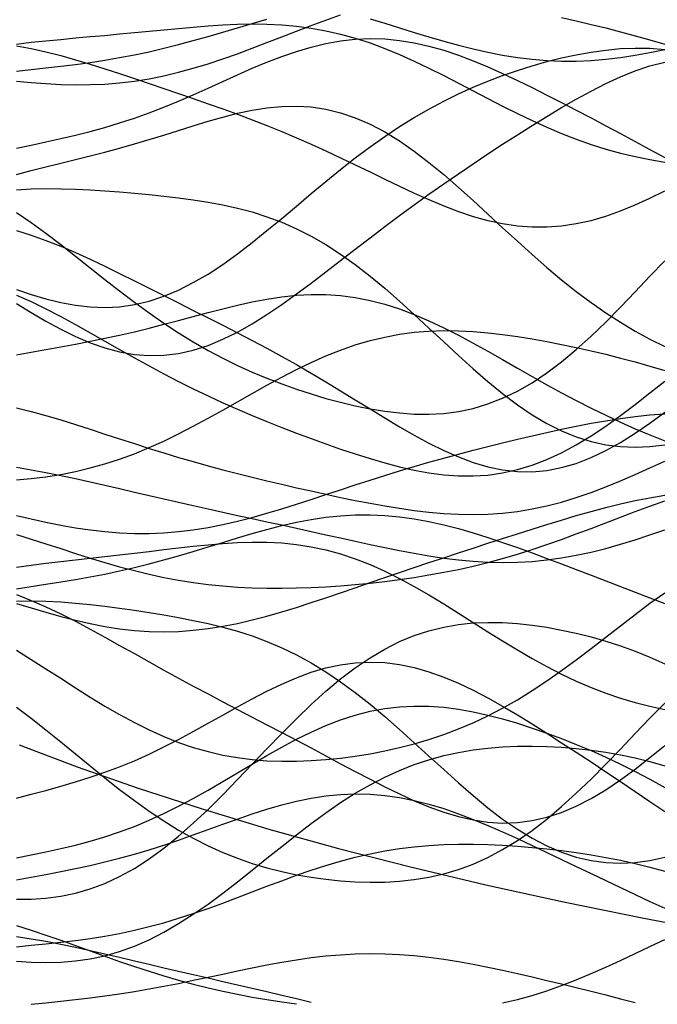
# Model space of a CAD drawing. Extents: x -15.9 to 15.9, y -4.2 to 4.2.
# Tile 2 of 14: x -13.3 to -10.1, y -3.9 to 1.1. Entities that reach past the tile are written whole.
import ezdxf

# ---------------------------------------------------------------- set-up
doc = ezdxf.new("R2010")
doc.units = 0

msp = doc.modelspace()

# ---------------------------------------------------------------- linework, layer by layer
at = {"layer": 'CNC'}
for points in [[(-13.33425, 0.79006), (-13.25955, 0.78278), (-13.18484, 0.77701), (-13.11014, 0.77306), (-13.03544, 0.77125), (-12.96074, 0.77184), (-12.88604, 0.77507), (-12.81134, 0.78112), (-12.73663, 0.79009), (-12.66193, 0.80203), (-12.58723, 0.8169), (-12.51253, 0.8346), (-12.43783, 0.85493), (-12.36313, 0.87764), (-12.28842, 0.90241), (-12.21372, 0.92887), (-12.13902, 0.95661), (-12.06432, 0.98521), (-11.98962, 1.01422), (-11.91492, 1.04323), (-11.84021, 1.07181), (-11.76551, 1.09961), (-11.69081, 1.12629)], [(-13.33425, 0.8399), (-13.25955, 0.8481), (-13.18484, 0.85638), (-13.11014, 0.86505), (-13.03544, 0.87438), (-12.96074, 0.88465), (-12.88604, 0.8961), (-12.81134, 0.90891), (-12.73663, 0.92321), (-12.66193, 0.93904), (-12.58723, 0.95639), (-12.51253, 0.97516), (-12.43783, 0.99517), (-12.36313, 1.01617), (-12.28842, 1.03786), (-12.21372, 1.05987), (-12.13902, 1.0818), (-12.06432, 1.10325)], [(-11.54141, 1.10612), (-11.46671, 1.08323), (-11.392, 1.06008), (-11.3173, 1.037), (-11.2426, 1.01436), (-11.1679, 0.99254), (-11.0932, 0.97195), (-11.0185, 0.95299), (-10.94379, 0.93602), (-10.86909, 0.92138), (-10.79439, 0.90938), (-10.71969, 0.90023), (-10.64499, 0.89412), (-10.57029, 0.89113), (-10.49558, 0.89129), (-10.42088, 0.89454), (-10.34618, 0.90076), (-10.27148, 0.90977), (-10.19678, 0.92132), (-10.12208, 0.93513), (-10.04737, 0.95089)], [(-10.57029, 1.11215), (-10.49558, 1.09531), (-10.42088, 1.07772), (-10.34618, 1.05934), (-10.27148, 1.04012), (-10.19678, 1.01999), (-10.12208, 0.99886), (-10.04737, 0.97664)], [(-13.33425, 0.97781), (-13.25955, 0.98654), (-13.18484, 0.99441), (-13.11014, 1.00166), (-13.03544, 1.00853), (-12.96074, 1.01522), (-12.88604, 1.02193), (-12.81134, 1.02875), (-12.73663, 1.03574), (-12.66193, 1.04288), (-12.58723, 1.05006), (-12.51253, 1.05711), (-12.43783, 1.06377), (-12.36313, 1.06973), (-12.28842, 1.07462), (-12.21372, 1.07803), (-12.13902, 1.07956), (-12.06432, 1.07878), (-11.98962, 1.07531), (-11.91492, 1.06879), (-11.84021, 1.05893), (-11.76551, 1.04554), (-11.69081, 1.0285), (-11.61611, 1.00779), (-11.54141, 0.9835), (-11.46671, 0.95582), (-11.392, 0.92504), (-11.3173, 0.89156), (-11.2426, 0.85583), (-11.1679, 0.81837), (-11.0932, 0.77975), (-11.0185, 0.74055), (-10.94379, 0.70137), (-10.86909, 0.66278), (-10.79439, 0.62531), (-10.71969, 0.58942), (-10.64499, 0.55554), (-10.57029, 0.524), (-10.49558, 0.49504), (-10.42088, 0.46882), (-10.34618, 0.44542), (-10.27148, 0.42486), (-10.19678, 0.40706), (-10.12208, 0.39193), (-10.04737, 0.37931)], [(-13.33425, 0.44932), (-13.25955, 0.46546), (-13.18484, 0.48157), (-13.11014, 0.49813), (-13.03544, 0.5156), (-12.96074, 0.53441), (-12.88604, 0.55493), (-12.81134, 0.57742), (-12.73663, 0.60206), (-12.66193, 0.62889), (-12.58723, 0.65781), (-12.51253, 0.6886), (-12.43783, 0.72092), (-12.36313, 0.75429), (-12.28842, 0.78814), (-12.21372, 0.82183), (-12.13902, 0.85464), (-12.06432, 0.88585), (-11.98962, 0.91472), (-11.91492, 0.94057), (-11.84021, 0.96275), (-11.76551, 0.98071), (-11.69081, 0.99402), (-11.61611, 1.00235), (-11.54141, 1.0055), (-11.46671, 1.00342), (-11.392, 0.99617), (-11.3173, 0.98396), (-11.2426, 0.96709), (-11.1679, 0.94594), (-11.0932, 0.92098), (-11.0185, 0.8927), (-10.94379, 0.86164), (-10.86909, 0.82829), (-10.79439, 0.79314), (-10.71969, 0.75662), (-10.64499, 0.71911), (-10.57029, 0.68088), (-10.49558, 0.64216), (-10.42088, 0.60307), (-10.34618, 0.56367), (-10.27148, 0.52396), (-10.19678, 0.48387), (-10.12208, 0.44333), (-10.04737, 0.40225)], [(-13.33425, 0.96944), (-13.25955, 0.95513), (-13.18484, 0.93829), (-13.11014, 0.91926), (-13.03544, 0.89842), (-12.96074, 0.87611), (-12.88604, 0.85268), (-12.81134, 0.82844), (-12.73663, 0.80363), (-12.66193, 0.77844), (-12.58723, 0.75299), (-12.51253, 0.72733), (-12.43783, 0.70144), (-12.36313, 0.67522), (-12.28842, 0.64856), (-12.21372, 0.62129), (-12.13902, 0.59322), (-12.06432, 0.5642), (-11.98962, 0.53407), (-11.91492, 0.50273), (-11.84021, 0.47014), (-11.76551, 0.43634), (-11.69081, 0.40146), (-11.61611, 0.36573), (-11.54141, 0.32946), (-11.46671, 0.29307), (-11.392, 0.25705), (-11.3173, 0.22198), (-11.2426, 0.18847), (-11.1679, 0.15718), (-11.0932, 0.12877), (-11.0185, 0.10386), (-10.94379, 0.08307), (-10.86909, 0.0669), (-10.79439, 0.05581), (-10.71969, 0.05012), (-10.64499, 0.05004), (-10.57029, 0.05563), (-10.49558, 0.06685), (-10.42088, 0.0835), (-10.34618, 0.10525), (-10.27148, 0.13169), (-10.19678, 0.16229), (-10.12208, 0.19645), (-10.04737, 0.23352)], [(-13.33425, -0.26746), (-13.25955, -0.29277), (-13.18484, -0.31501), (-13.11014, -0.33341), (-13.03544, -0.34719), (-12.96074, -0.35566), (-12.88604, -0.35821), (-12.81134, -0.35435), (-12.73663, -0.34372), (-12.66193, -0.32616), (-12.58723, -0.30163), (-12.51253, -0.27032), (-12.43783, -0.23255), (-12.36313, -0.18883), (-12.28842, -0.13979), (-12.21372, -0.08619), (-12.13902, -0.02889), (-12.06432, 0.0312), (-11.98962, 0.09315), (-11.91492, 0.15603), (-11.84021, 0.21895), (-11.76551, 0.28109), (-11.69081, 0.34173), (-11.61611, 0.40024), (-11.54141, 0.45615), (-11.46671, 0.50909), (-11.392, 0.55881), (-11.3173, 0.60521), (-11.2426, 0.64828), (-11.1679, 0.68808), (-11.0932, 0.72476), (-11.0185, 0.75849), (-10.94379, 0.78946), (-10.86909, 0.81785), (-10.79439, 0.84379), (-10.71969, 0.86737), (-10.64499, 0.8886), (-10.57029, 0.90741), (-10.49558, 0.92366), (-10.42088, 0.93711), (-10.34618, 0.94747), (-10.27148, 0.95439), (-10.19678, 0.95748), (-10.12208, 0.95635), (-10.04737, 0.95062)], [(-13.33425, -0.33864), (-13.25955, -0.38421), (-13.18484, -0.42784), (-13.11014, -0.46854), (-13.03544, -0.50535), (-12.96074, -0.53736), (-12.88604, -0.56374), (-12.81134, -0.58377), (-12.73663, -0.59686), (-12.66193, -0.60262), (-12.58723, -0.6008), (-12.51253, -0.59138), (-12.43783, -0.57448), (-12.36313, -0.55042), (-12.28842, -0.51967), (-12.21372, -0.48285), (-12.13902, -0.44065), (-12.06432, -0.39388), (-11.98962, -0.34335), (-11.91492, -0.2899), (-11.84021, -0.23433), (-11.76551, -0.17741), (-11.69081, -0.11979), (-11.61611, -0.06205), (-11.54141, -0.00466), (-11.46671, 0.05204), (-11.392, 0.10781), (-11.3173, 0.16253), (-11.2426, 0.21615), (-11.1679, 0.26869), (-11.0932, 0.32023), (-11.0185, 0.37085), (-10.94379, 0.42062), (-10.86909, 0.46958), (-10.79439, 0.51771), (-10.71969, 0.56492), (-10.64499, 0.611), (-10.57029, 0.65567), (-10.49558, 0.69854), (-10.42088, 0.73911), (-10.34618, 0.77683), (-10.27148, 0.81107), (-10.19678, 0.84116), (-10.12208, 0.86644), (-10.04737, 0.88627)], [(-13.33425, 0.31603), (-13.25955, 0.33593), (-13.18484, 0.35479), (-13.11014, 0.3731), (-13.03544, 0.39135), (-12.96074, 0.40995), (-12.88604, 0.42926), (-12.81134, 0.44951), (-12.73663, 0.4708), (-12.66193, 0.49308), (-12.58723, 0.51616), (-12.51253, 0.53969), (-12.43783, 0.56315), (-12.36313, 0.58593), (-12.28842, 0.60728), (-12.21372, 0.62638), (-12.13902, 0.64239), (-12.06432, 0.65444), (-11.98962, 0.66171), (-11.91492, 0.66343), (-11.84021, 0.65898), (-11.76551, 0.64783), (-11.69081, 0.62965), (-11.61611, 0.60428), (-11.54141, 0.57175), (-11.46671, 0.53229), (-11.392, 0.48631), (-11.3173, 0.4344), (-11.2426, 0.37728), (-11.1679, 0.31582), (-11.0932, 0.25095), (-11.0185, 0.18368), (-10.94379, 0.115), (-10.86909, 0.04591), (-10.79439, -0.02267), (-10.71969, -0.0899), (-10.64499, -0.15504), (-10.57029, -0.2175), (-10.49558, -0.27679), (-10.42088, -0.33261), (-10.34618, -0.38475), (-10.27148, -0.43315), (-10.19678, -0.47784), (-10.12208, -0.51895), (-10.04737, -0.55663)], [(-13.33425, 0.23822), (-13.25955, 0.24259), (-13.18484, 0.24435), (-13.11014, 0.24392), (-13.03544, 0.2417), (-12.96074, 0.23807), (-12.88604, 0.23334), (-12.81134, 0.22777), (-12.73663, 0.22149), (-12.66193, 0.21454), (-12.58723, 0.20682), (-12.51253, 0.19813), (-12.43783, 0.18815), (-12.36313, 0.17645), (-12.28842, 0.16255), (-12.21372, 0.1459), (-12.13902, 0.12596), (-12.06432, 0.10217), (-11.98962, 0.07406), (-11.91492, 0.04121), (-11.84021, 0.00334), (-11.76551, -0.0397), (-11.69081, -0.0879), (-11.61611, -0.14107), (-11.54141, -0.19886), (-11.46671, -0.26073), (-11.392, -0.32597), (-11.3173, -0.39374), (-11.2426, -0.46308), (-11.1679, -0.53293), (-11.0932, -0.60219), (-11.0185, -0.66974), (-10.94379, -0.73449), (-10.86909, -0.79541), (-10.79439, -0.85157), (-10.71969, -0.90216), (-10.64499, -0.94652), (-10.57029, -0.98417), (-10.49558, -1.0148), (-10.42088, -1.03828), (-10.34618, -1.05464), (-10.27148, -1.0641), (-10.19678, -1.06697), (-10.12208, -1.06371), (-10.04737, -1.05485)], [(-13.33425, 0.12325), (-13.25955, 0.07219), (-13.18484, 0.01785), (-13.11014, -0.03896), (-13.03544, -0.09739), (-12.96074, -0.15658), (-12.88604, -0.21571), (-12.81134, -0.274), (-12.73663, -0.33077), (-12.66193, -0.38545), (-12.58723, -0.43756), (-12.51253, -0.48679), (-12.43783, -0.53293), (-12.36313, -0.57589), (-12.28842, -0.61571), (-12.21372, -0.65248), (-12.13902, -0.68637), (-12.06432, -0.7176), (-11.98962, -0.74635), (-11.91492, -0.77281), (-11.84021, -0.7971), (-11.76551, -0.81928), (-11.69081, -0.83931), (-11.61611, -0.85706), (-11.54141, -0.87227), (-11.46671, -0.88461), (-11.392, -0.89362), (-11.3173, -0.89882), (-11.2426, -0.89963), (-11.1679, -0.89549), (-11.0932, -0.88582), (-11.0185, -0.87012), (-10.94379, -0.84794), (-10.86909, -0.81896), (-10.79439, -0.783), (-10.71969, -0.74004), (-10.64499, -0.69023), (-10.57029, -0.63392), (-10.49558, -0.57163), (-10.42088, -0.50408), (-10.34618, -0.43212), (-10.27148, -0.35677), (-10.19678, -0.27914), (-10.12208, -0.20039), (-10.04737, -0.12175)], [(-13.33425, 0.03143), (-13.25955, 0.00828), (-13.18484, -0.01834), (-13.11014, -0.04795), (-13.03544, -0.08002), (-12.96074, -0.11403), (-12.88604, -0.14948), (-12.81134, -0.18593), (-12.73663, -0.223), (-12.66193, -0.26039), (-12.58723, -0.2979), (-12.51253, -0.33544), (-12.43783, -0.373), (-12.36313, -0.41065), (-12.28842, -0.44852), (-12.21372, -0.48682), (-12.13902, -0.52576), (-12.06432, -0.56553), (-11.98962, -0.60632), (-11.91492, -0.64824), (-11.84021, -0.69135), (-11.76551, -0.73557), (-11.69081, -0.78074), (-11.61611, -0.82654), (-11.54141, -0.87257), (-11.46671, -0.91826), (-11.392, -0.96298), (-11.3173, -1.00596), (-11.2426, -1.04642), (-11.1679, -1.08349), (-11.0932, -1.11634), (-11.0185, -1.14413), (-10.94379, -1.16612), (-10.86909, -1.18164), (-10.79439, -1.19016), (-10.71969, -1.19129), (-10.64499, -1.1848), (-10.57029, -1.17066), (-10.49558, -1.14902), (-10.42088, -1.12017), (-10.34618, -1.08463), (-10.27148, -1.04301), (-10.19678, -0.99608), (-10.12208, -0.94471), (-10.04737, -0.8898)], [(-13.33425, -0.59918), (-13.25955, -0.58506), (-13.18484, -0.57138), (-13.11014, -0.5578), (-13.03544, -0.54398), (-12.96074, -0.52961), (-12.88604, -0.51446), (-12.81134, -0.49833), (-12.73663, -0.48117), (-12.66193, -0.46297), (-12.58723, -0.44387), (-12.51253, -0.4241), (-12.43783, -0.40399), (-12.36313, -0.38397), (-12.28842, -0.36454), (-12.21372, -0.34626), (-12.13902, -0.32972), (-12.06432, -0.31553), (-11.98962, -0.30425), (-11.91492, -0.29644), (-11.84021, -0.29257), (-11.76551, -0.29302), (-11.69081, -0.29808), (-11.61611, -0.30791), (-11.54141, -0.32255), (-11.46671, -0.34191), (-11.392, -0.3658), (-11.3173, -0.39389), (-11.2426, -0.42576), (-11.1679, -0.4609), (-11.0932, -0.49877), (-11.0185, -0.53876), (-10.94379, -0.58026), (-10.86909, -0.62268), (-10.79439, -0.66544), (-10.71969, -0.70802), (-10.64499, -0.74999), (-10.57029, -0.79095), (-10.49558, -0.83063), (-10.42088, -0.86882), (-10.34618, -0.90539), (-10.27148, -0.94029), (-10.19678, -0.97352), (-10.12208, -1.00515), (-10.04737, -1.03525)], [(-13.33425, -0.29514), (-13.25955, -0.32884), (-13.18484, -0.36545), (-13.11014, -0.40438), (-13.03544, -0.44507), (-12.96074, -0.48692), (-12.88604, -0.52934), (-12.81134, -0.57182), (-12.73663, -0.61387), (-12.66193, -0.6551), (-12.58723, -0.69522), (-12.51253, -0.734), (-12.43783, -0.77132), (-12.36313, -0.80714), (-12.28842, -0.8415), (-12.21372, -0.87449), (-12.13902, -0.90623), (-12.06432, -0.93686), (-11.98962, -0.96651), (-11.91492, -0.99528), (-11.84021, -1.02323), (-11.76551, -1.05033), (-11.69081, -1.07648), (-11.61611, -1.10151), (-11.54141, -1.12512), (-11.46671, -1.14696), (-11.392, -1.16659), (-11.3173, -1.1835), (-11.2426, -1.19715), (-11.1679, -1.20696), (-11.0932, -1.2124), (-11.0185, -1.21293), (-10.94379, -1.20811), (-10.86909, -1.19756), (-10.79439, -1.18104), (-10.71969, -1.15841), (-10.64499, -1.12971), (-10.57029, -1.0951), (-10.49558, -1.05492), (-10.42088, -1.00963), (-10.34618, -0.95985), (-10.27148, -0.90631), (-10.19678, -0.84982), (-10.12208, -0.79127), (-10.04737, -0.73159)], [(-13.33425, -1.23316), (-13.25955, -1.22605), (-13.18484, -1.21671), (-13.11014, -1.20485), (-13.03544, -1.19019), (-12.96074, -1.17251), (-12.88604, -1.15164), (-12.81134, -1.12749), (-12.73663, -1.10006), (-12.66193, -1.06945), (-12.58723, -1.03584), (-12.51253, -0.99953), (-12.43783, -0.96093), (-12.36313, -0.9205), (-12.28842, -0.87879), (-12.21372, -0.83643), (-12.13902, -0.79404), (-12.06432, -0.75229), (-11.98962, -0.71183), (-11.91492, -0.67327), (-11.84021, -0.63719), (-11.76551, -0.60409), (-11.69081, -0.57438), (-11.61611, -0.54839), (-11.54141, -0.52634), (-11.46671, -0.50834), (-11.392, -0.4944), (-11.3173, -0.48445), (-11.2426, -0.47832), (-11.1679, -0.47576), (-11.0932, -0.47649), (-11.0185, -0.48017), (-10.94379, -0.48645), (-10.86909, -0.495), (-10.79439, -0.50548), (-10.71969, -0.51759), (-10.64499, -0.5311), (-10.57029, -0.5458), (-10.49558, -0.56156), (-10.42088, -0.5783), (-10.34618, -0.596), (-10.27148, -0.61468), (-10.19678, -0.63441), (-10.12208, -0.65527), (-10.04737, -0.67735)], [(-13.33425, -0.86689), (-13.25955, -0.88601), (-13.18484, -0.90683), (-13.11014, -0.92903), (-13.03544, -0.95228), (-12.96074, -0.97623), (-12.88604, -1.00056), (-12.81134, -1.02496), (-12.73663, -1.04917), (-12.66193, -1.07295), (-12.58723, -1.09614), (-12.51253, -1.11861), (-12.43783, -1.1403), (-12.36313, -1.16118), (-12.28842, -1.18129), (-12.21372, -1.20067), (-12.13902, -1.21939), (-12.06432, -1.23754), (-11.98962, -1.2552), (-11.91492, -1.27241), (-11.84021, -1.28921), (-11.76551, -1.30558), (-11.69081, -1.32146), (-11.61611, -1.33674), (-11.54141, -1.35126), (-11.46671, -1.36478), (-11.392, -1.37705), (-11.3173, -1.38778), (-11.2426, -1.39663), (-11.1679, -1.40327), (-11.0932, -1.40737), (-11.0185, -1.40861), (-10.94379, -1.40674), (-10.86909, -1.40151), (-10.79439, -1.39279), (-10.71969, -1.38048), (-10.64499, -1.36459), (-10.57029, -1.34523), (-10.49558, -1.32256), (-10.42088, -1.29686), (-10.34618, -1.26849), (-10.27148, -1.23785), (-10.19678, -1.20542), (-10.12208, -1.17171), (-10.04737, -1.13726)], [(-13.33425, -1.41404), (-13.25955, -1.4312), (-13.18484, -1.44741), (-13.11014, -1.4623), (-13.03544, -1.47547), (-12.96074, -1.48658), (-12.88604, -1.49528), (-12.81134, -1.50131), (-12.73663, -1.50444), (-12.66193, -1.50453), (-12.58723, -1.5015), (-12.51253, -1.49535), (-12.43783, -1.48616), (-12.36313, -1.47408), (-12.28842, -1.45932), (-12.21372, -1.44215), (-12.13902, -1.42288), (-12.06432, -1.40185), (-11.98962, -1.37942), (-11.91492, -1.35595), (-11.84021, -1.33177), (-11.76551, -1.30722), (-11.69081, -1.28258), (-11.61611, -1.2581), (-11.54141, -1.23398), (-11.46671, -1.21036), (-11.392, -1.18735), (-11.3173, -1.165), (-11.2426, -1.14334), (-11.1679, -1.12235), (-11.0932, -1.102), (-11.0185, -1.08226), (-10.94379, -1.06308), (-10.86909, -1.04443), (-10.79439, -1.02632), (-10.71969, -1.00877), (-10.64499, -0.99184), (-10.57029, -0.97563), (-10.49558, -0.96029), (-10.42088, -0.94598), (-10.34618, -0.93293), (-10.27148, -0.92135), (-10.19678, -0.91151), (-10.12208, -0.90365), (-10.04737, -0.898)], [(-13.33425, -1.16916), (-13.25955, -1.18143), (-13.18484, -1.19514), (-13.11014, -1.21007), (-13.03544, -1.22597), (-12.96074, -1.24262), (-12.88604, -1.25976), (-12.81134, -1.27719), (-12.73663, -1.29473), (-12.66193, -1.31223), (-12.58723, -1.32958), (-12.51253, -1.3467), (-12.43783, -1.36357), (-12.36313, -1.38021), (-12.28842, -1.39663), (-12.21372, -1.41291), (-12.13902, -1.42912), (-12.06432, -1.44532), (-11.98962, -1.46158), (-11.91492, -1.47795), (-11.84021, -1.49443), (-11.76551, -1.51101), (-11.69081, -1.52761), (-11.61611, -1.54413), (-11.54141, -1.56039), (-11.46671, -1.57619), (-11.392, -1.59128), (-11.3173, -1.60538), (-11.2426, -1.61817), (-11.1679, -1.62935), (-11.0932, -1.63858), (-11.0185, -1.64558), (-10.94379, -1.65006), (-10.86909, -1.65178), (-10.79439, -1.65058), (-10.71969, -1.64633), (-10.64499, -1.63899), (-10.57029, -1.62857), (-10.49558, -1.61518), (-10.42088, -1.59899), (-10.34618, -1.58024), (-10.27148, -1.55924), (-10.19678, -1.53632), (-10.12208, -1.51189), (-10.04737, -1.48634)], [(-13.33425, -1.85985), (-13.25955, -1.88256), (-13.18484, -1.90453), (-13.11014, -1.9253), (-13.03544, -1.94441), (-12.96074, -1.96142), (-12.88604, -1.97593), (-12.81134, -1.98758), (-12.73663, -1.99609), (-12.66193, -2.00126), (-12.58723, -2.00295), (-12.51253, -2.00112), (-12.43783, -1.99582), (-12.36313, -1.98717), (-12.28842, -1.97537), (-12.21372, -1.96068), (-12.13902, -1.9434), (-12.06432, -1.92388), (-11.98962, -1.90249), (-11.91492, -1.8796), (-11.84021, -1.85555), (-11.76551, -1.83068), (-11.69081, -1.80529), (-11.61611, -1.77963), (-11.54141, -1.7539), (-11.46671, -1.72825), (-11.392, -1.70279), (-11.3173, -1.67756), (-11.2426, -1.65257), (-11.1679, -1.62783), (-11.0932, -1.60329), (-11.0185, -1.57893), (-10.94379, -1.5547), (-10.86909, -1.53061), (-10.79439, -1.50667), (-10.71969, -1.48294), (-10.64499, -1.45954), (-10.57029, -1.43661), (-10.49558, -1.41436), (-10.42088, -1.39304), (-10.34618, -1.37294), (-10.27148, -1.35436), (-10.19678, -1.33765), (-10.12208, -1.32314), (-10.04737, -1.31116)], [(-13.33425, -1.51032), (-13.25955, -1.53356), (-13.18484, -1.55744), (-13.11014, -1.58159), (-13.03544, -1.60562), (-12.96074, -1.62914), (-12.88604, -1.65178), (-12.81134, -1.67321), (-12.73663, -1.69312), (-12.66193, -1.71128), (-12.58723, -1.72749), (-12.51253, -1.74161), (-12.43783, -1.75358), (-12.36313, -1.76338), (-12.28842, -1.77104), (-12.21372, -1.77665), (-12.13902, -1.78032), (-12.06432, -1.78218), (-11.98962, -1.7824), (-11.91492, -1.7811), (-11.84021, -1.77844), (-11.76551, -1.77453), (-11.69081, -1.76945), (-11.61611, -1.76327), (-11.54141, -1.756), (-11.46671, -1.74763), (-11.392, -1.7381), (-11.3173, -1.72734), (-11.2426, -1.71525), (-11.1679, -1.70173), (-11.0932, -1.68667), (-11.0185, -1.66998), (-10.94379, -1.65159), (-10.86909, -1.63146), (-10.79439, -1.60963), (-10.71969, -1.58614), (-10.64499, -1.56112), (-10.57029, -1.53476), (-10.49558, -1.5073), (-10.42088, -1.47905), (-10.34618, -1.45035), (-10.27148, -1.42159), (-10.19678, -1.39319), (-10.12208, -1.36558), (-10.04737, -1.3392)], [(-13.33425, -1.78539), (-13.25955, -1.77387), (-13.18484, -1.7624), (-13.11014, -1.75065), (-13.03544, -1.7383), (-12.96074, -1.72506), (-12.88604, -1.71068), (-12.81134, -1.69496), (-12.73663, -1.67782), (-12.66193, -1.65921), (-12.58723, -1.63921), (-12.51253, -1.61798), (-12.43783, -1.59577), (-12.36313, -1.57292), (-12.28842, -1.54984), (-12.21372, -1.52698), (-12.13902, -1.50484), (-12.06432, -1.48393), (-11.98962, -1.46477), (-11.91492, -1.44785), (-11.84021, -1.43359), (-11.76551, -1.4224), (-11.69081, -1.41457), (-11.61611, -1.41031), (-11.54141, -1.40977), (-11.46671, -1.41296), (-11.392, -1.41982), (-11.3173, -1.43021), (-11.2426, -1.44389), (-11.1679, -1.46058), (-11.0932, -1.47993), (-11.0185, -1.50158), (-10.94379, -1.52514), (-10.86909, -1.55024), (-10.79439, -1.57652), (-10.71969, -1.60367), (-10.64499, -1.63139), (-10.57029, -1.65949), (-10.49558, -1.68779), (-10.42088, -1.71619), (-10.34618, -1.74464), (-10.27148, -1.77313), (-10.19678, -1.80169), (-10.12208, -1.83037), (-10.04737, -1.85924)], [(-13.33425, -1.6764), (-13.25955, -1.66568), (-13.18484, -1.65598), (-13.11014, -1.64701), (-13.03544, -1.63849), (-12.96074, -1.63016), (-12.88604, -1.6218), (-12.81134, -1.61328), (-12.73663, -1.60453), (-12.66193, -1.59558), (-12.58723, -1.58657), (-12.51253, -1.57769), (-12.43783, -1.56927), (-12.36313, -1.56169), (-12.28842, -1.55539), (-12.21372, -1.55086), (-12.13902, -1.54862), (-12.06432, -1.54918), (-11.98962, -1.553), (-11.91492, -1.56053), (-11.84021, -1.5721), (-11.76551, -1.58797), (-11.69081, -1.60828), (-11.61611, -1.63306), (-11.54141, -1.66221), (-11.46671, -1.6955), (-11.392, -1.73256), (-11.3173, -1.77294), (-11.2426, -1.81609), (-11.1679, -1.86136), (-11.0932, -1.90809), (-11.0185, -1.95555), (-10.94379, -2.00304), (-10.86909, -2.04986), (-10.79439, -2.09537), (-10.71969, -2.139), (-10.64499, -2.18024), (-10.57029, -2.2187), (-10.49558, -2.25407), (-10.42088, -2.28616), (-10.34618, -2.31486), (-10.27148, -2.34016), (-10.19678, -2.36215), (-10.12208, -2.38093), (-10.04737, -2.39671)], [(-13.33425, -2.09725), (-13.25955, -2.14333), (-13.18484, -2.19083), (-13.11014, -2.23901), (-13.03544, -2.28711), (-12.96074, -2.33437), (-12.88604, -2.38005), (-12.81134, -2.42349), (-12.73663, -2.4641), (-12.66193, -2.50138), (-12.58723, -2.53495), (-12.51253, -2.56453), (-12.43783, -2.58999), (-12.36313, -2.61127), (-12.28842, -2.62845), (-12.21372, -2.64166), (-12.13902, -2.65113), (-12.06432, -2.65711), (-11.98962, -2.65988), (-11.91492, -2.65972), (-11.84021, -2.65687), (-11.76551, -2.65157), (-11.69081, -2.64395), (-11.61611, -2.63411), (-11.54141, -2.62206), (-11.46671, -2.60774), (-11.392, -2.59105), (-11.3173, -2.57179), (-11.2426, -2.54975), (-11.1679, -2.52471), (-11.0932, -2.49643), (-11.0185, -2.46472), (-10.94379, -2.42942), (-10.86909, -2.39046), (-10.79439, -2.34784), (-10.71969, -2.30171), (-10.64499, -2.25229), (-10.57029, -2.19995), (-10.49558, -2.14518), (-10.42088, -2.08858), (-10.34618, -2.03084), (-10.27148, -1.97276), (-10.19678, -1.91517), (-10.12208, -1.85895), (-10.04737, -1.80496)], [(-13.33425, -1.8149), (-13.25955, -1.84408), (-13.18484, -1.87672), (-13.11014, -1.91228), (-13.03544, -1.95019), (-12.96074, -1.98986), (-12.88604, -2.03075), (-12.81134, -2.07235), (-12.73663, -2.11421), (-12.66193, -2.15599), (-12.58723, -2.19742), (-12.51253, -2.23835), (-12.43783, -2.27869), (-12.36313, -2.31849), (-12.28842, -2.35781), (-12.21372, -2.39682), (-12.13902, -2.43567), (-12.06432, -2.47454), (-11.98962, -2.51359), (-11.91492, -2.55292), (-11.84021, -2.59256), (-11.76551, -2.63246), (-11.69081, -2.67245), (-11.61611, -2.71225), (-11.54141, -2.75147), (-11.46671, -2.78962), (-11.392, -2.82609), (-11.3173, -2.86019), (-11.2426, -2.89119), (-11.1679, -2.91833), (-11.0932, -2.94083), (-11.0185, -2.95798), (-10.94379, -2.96909), (-10.86909, -2.97363), (-10.79439, -2.97114), (-10.71969, -2.96134), (-10.64499, -2.94411), (-10.57029, -2.91951), (-10.49558, -2.88778), (-10.42088, -2.84932), (-10.34618, -2.80471), (-10.27148, -2.75467), (-10.19678, -2.70003), (-10.12208, -2.64171), (-10.04737, -2.5807)], [(-13.33425, -1.84815), (-13.25955, -1.8468), (-13.18484, -1.84825), (-13.11014, -1.8521), (-13.03544, -1.85793), (-12.96074, -1.86535), (-12.88604, -1.87404), (-12.81134, -1.88373), (-12.73663, -1.89425), (-12.66193, -1.90555), (-12.58723, -1.91769), (-12.51253, -1.93085), (-12.43783, -1.94531), (-12.36313, -1.96144), (-12.28842, -1.97971), (-12.21372, -2.00059), (-12.13902, -2.02461), (-12.06432, -2.05226), (-11.98962, -2.08397), (-11.91492, -2.12011), (-11.84021, -2.16092), (-11.76551, -2.20651), (-11.69081, -2.25683), (-11.61611, -2.31167), (-11.54141, -2.37062), (-11.46671, -2.43313), (-11.392, -2.49847), (-11.3173, -2.56579), (-11.2426, -2.63411), (-11.1679, -2.70237), (-11.0932, -2.76947), (-11.0185, -2.83431), (-10.94379, -2.89581), (-10.86909, -2.95295), (-10.79439, -3.00483), (-10.71969, -3.05068), (-10.64499, -3.08987), (-10.57029, -3.12196), (-10.49558, -3.14669), (-10.42088, -3.16398), (-10.34618, -3.17391), (-10.27148, -3.17674), (-10.19678, -3.17286), (-10.12208, -3.16278), (-10.04737, -3.14709)], [(-13.33425, -3.36025), (-13.25955, -3.35946), (-13.18484, -3.35443), (-13.11014, -3.34453), (-13.03544, -3.32913), (-12.96074, -3.30771), (-12.88604, -3.27986), (-12.81134, -3.24529), (-12.73663, -3.2039), (-12.66193, -3.15576), (-12.58723, -3.10115), (-12.51253, -3.04052), (-12.43783, -2.97452), (-12.36313, -2.90396), (-12.28842, -2.8298), (-12.21372, -2.75313), (-12.13902, -2.67509), (-12.06432, -2.59687), (-11.98962, -2.51967), (-11.91492, -2.44464), (-11.84021, -2.37286), (-11.76551, -2.30529), (-11.69081, -2.24276), (-11.61611, -2.18591), (-11.54141, -2.13524), (-11.46671, -2.09105), (-11.392, -2.05346), (-11.3173, -2.02244), (-11.2426, -1.9978), (-11.1679, -1.97922), (-11.0932, -1.9663), (-11.0185, -1.95856), (-10.94379, -1.95549), (-10.86909, -1.95661), (-10.79439, -1.96142), (-10.71969, -1.96954), (-10.64499, -1.9806), (-10.57029, -1.99439), (-10.49558, -2.01075), (-10.42088, -2.02964), (-10.34618, -2.0511), (-10.27148, -2.07527), (-10.19678, -2.10232), (-10.12208, -2.13247), (-10.04737, -2.16593)], [(-13.33425, -2.8479), (-13.25955, -2.82772), (-13.18484, -2.80759), (-13.11014, -2.78689), (-13.03544, -2.76507), (-12.96074, -2.74158), (-12.88604, -2.71598), (-12.81134, -2.68792), (-12.73663, -2.65719), (-12.66193, -2.62376), (-12.58723, -2.58772), (-12.51253, -2.54936), (-12.43783, -2.50912), (-12.36313, -2.46758), (-12.28842, -2.42546), (-12.21372, -2.38357), (-12.13902, -2.34279), (-12.06432, -2.30404), (-11.98962, -2.26822), (-11.91492, -2.23619), (-11.84021, -2.20877), (-11.76551, -2.18662), (-11.69081, -2.1703), (-11.61611, -2.16022), (-11.54141, -2.15661), (-11.46671, -2.15954), (-11.392, -2.16893), (-11.3173, -2.18452), (-11.2426, -2.20594), (-11.1679, -2.23269), (-11.0932, -2.26421), (-11.0185, -2.29985), (-10.94379, -2.33896), (-10.86909, -2.38092), (-10.79439, -2.4251), (-10.71969, -2.47097), (-10.64499, -2.51807), (-10.57029, -2.56602), (-10.49558, -2.61457), (-10.42088, -2.66355), (-10.34618, -2.71289), (-10.27148, -2.76258), (-10.19678, -2.8127), (-10.12208, -2.86334), (-10.04737, -2.91463)], [(-13.33425, -2.38622), (-13.25955, -2.44199), (-13.18484, -2.50051), (-13.11014, -2.5609), (-13.03544, -2.62225), (-12.96074, -2.68364), (-12.88604, -2.74419), (-12.81134, -2.80306), (-12.73663, -2.85952), (-12.66193, -2.91296), (-12.58723, -2.96289), (-12.51253, -3.00896), (-12.43783, -3.05095), (-12.36313, -3.08878), (-12.28842, -3.12247), (-12.21372, -3.15217), (-12.13902, -3.17806), (-12.06432, -3.20038), (-11.98962, -3.21941), (-11.91492, -3.23537), (-11.84021, -3.24847), (-11.76551, -3.25885), (-11.69081, -3.26657), (-11.61611, -3.27157), (-11.54141, -3.27374), (-11.46671, -3.27282), (-11.392, -3.26851), (-11.3173, -3.26041), (-11.2426, -3.2481), (-11.1679, -3.2311), (-11.0932, -3.20899), (-11.0185, -3.18135), (-10.94379, -3.14788), (-10.86909, -3.10834), (-10.79439, -3.06266), (-10.71969, -3.0109), (-10.64499, -2.95331), (-10.57029, -2.8903), (-10.49558, -2.82245), (-10.42088, -2.75053), (-10.34618, -2.67544), (-10.27148, -2.59821), (-10.19678, -2.51994), (-10.12208, -2.44183), (-10.04737, -2.36506)], [(-13.33425, -3.14979), (-13.25955, -3.13446), (-13.18484, -3.11892), (-13.11014, -3.10259), (-13.03544, -3.08487), (-12.96074, -3.06524), (-12.88604, -3.0432), (-12.81134, -3.01838), (-12.73663, -2.99051), (-12.66193, -2.95947), (-12.58723, -2.9253), (-12.51253, -2.88817), (-12.43783, -2.84843), (-12.36313, -2.80653), (-12.28842, -2.76307), (-12.21372, -2.71876), (-12.13902, -2.67435), (-12.06432, -2.63066), (-11.98962, -2.5885), (-11.91492, -2.54866), (-11.84021, -2.51187), (-11.76551, -2.4788), (-11.69081, -2.44998), (-11.61611, -2.42584), (-11.54141, -2.40668), (-11.46671, -2.39264), (-11.392, -2.38374), (-11.3173, -2.37988), (-11.2426, -2.38083), (-11.1679, -2.38629), (-11.0932, -2.39588), (-11.0185, -2.40919), (-10.94379, -2.42578), (-10.86909, -2.44525), (-10.79439, -2.46723), (-10.71969, -2.49139), (-10.64499, -2.51748), (-10.57029, -2.54536), (-10.49558, -2.57495), (-10.42088, -2.60626), (-10.34618, -2.63937), (-10.27148, -2.67444), (-10.19678, -2.71164), (-10.12208, -2.75119), (-10.04737, -2.79328)], [(-13.33425, -3.67342), (-13.25955, -3.67873), (-13.18484, -3.68081), (-13.11014, -3.67908), (-13.03544, -3.67302), (-12.96074, -3.66217), (-12.88604, -3.64614), (-12.81134, -3.62467), (-12.73663, -3.59762), (-12.66193, -3.56499), (-12.58723, -3.52695), (-12.51253, -3.4838), (-12.43783, -3.43601), (-12.36313, -3.38415), (-12.28842, -3.32895), (-12.21372, -3.27121), (-12.13902, -3.21179), (-12.06432, -3.15161), (-11.98962, -3.09158), (-11.91492, -3.03258), (-11.84021, -2.97546), (-11.76551, -2.92097), (-11.69081, -2.86976), (-11.61611, -2.82236), (-11.54141, -2.77919), (-11.46671, -2.7405), (-11.392, -2.70644), (-11.3173, -2.67702), (-11.2426, -2.65215), (-11.1679, -2.63163), (-11.0932, -2.61521), (-11.0185, -2.60258), (-10.94379, -2.5934), (-10.86909, -2.58736), (-10.79439, -2.58415), (-10.71969, -2.58352), (-10.64499, -2.58526), (-10.57029, -2.58925), (-10.49558, -2.59544), (-10.42088, -2.60384), (-10.34618, -2.61455), (-10.27148, -2.6277), (-10.19678, -2.64348), (-10.12208, -2.66209), (-10.04737, -2.68372)], [(-13.32063, -2.57591), (-13.02606, -2.68809), (-12.71676, -2.79686), (-12.39291, -2.90215), (-12.05465, -3.00385), (-11.70217, -3.10191), (-11.33561, -3.19622), (-10.95514, -3.28672), (-10.56091, -3.37333), (-10.15305, -3.45597), (-9.73169, -3.53458)], [(-13.33425, -3.26223), (-13.25955, -3.24801), (-13.18484, -3.23391), (-13.11014, -3.21951), (-13.03544, -3.20445), (-12.96074, -3.18837), (-12.88604, -3.17098), (-12.81134, -3.15205), (-12.73663, -3.13147), (-12.66193, -3.10922), (-12.58723, -3.08539), (-12.51253, -3.06017), (-12.43783, -3.0339), (-12.36313, -3.00697), (-12.28842, -2.97989), (-12.21372, -2.95322), (-12.13902, -2.92757), (-12.06432, -2.90355), (-11.98962, -2.88181), (-11.91492, -2.86291), (-11.84021, -2.84739), (-11.76551, -2.83572), (-11.69081, -2.82824), (-11.61611, -2.82522), (-11.54141, -2.8268), (-11.46671, -2.83299), (-11.392, -2.8437), (-11.3173, -2.85872), (-11.2426, -2.87777), (-11.1679, -2.90047), (-11.0932, -2.92637), (-11.0185, -2.95502), (-10.94379, -2.98591), (-10.86909, -3.01858), (-10.79439, -3.05256), (-10.71969, -3.08744), (-10.64499, -3.12287), (-10.57029, -3.15857), (-10.49558, -3.1943), (-10.42088, -3.22995), (-10.34618, -3.26541), (-10.27148, -3.30068), (-10.19678, -3.33579), (-10.12208, -3.37078), (-10.04737, -3.40573)], [(-13.33425, -3.60088), (-13.25955, -3.59353), (-13.18484, -3.586), (-13.11014, -3.5779), (-13.03544, -3.56888), (-12.96074, -3.55856), (-12.88604, -3.54664), (-12.81134, -3.53286), (-12.73663, -3.51702), (-12.66193, -3.49903), (-12.58723, -3.47886), (-12.51253, -3.45659), (-12.43783, -3.4324), (-12.36313, -3.40655), (-12.28842, -3.37936), (-12.21372, -3.35123), (-12.13902, -3.32261), (-12.06432, -3.29396), (-11.98962, -3.26577), (-11.91492, -3.2385), (-11.84021, -3.2126), (-11.76551, -3.18845), (-11.69081, -3.16638), (-11.61611, -3.14667), (-11.54141, -3.1295), (-11.46671, -3.11498), (-11.392, -3.10313), (-11.3173, -3.09394), (-11.2426, -3.08728), (-11.1679, -3.08303), (-11.0932, -3.08098), (-11.0185, -3.08096), (-10.94379, -3.08274), (-10.86909, -3.08614), (-10.79439, -3.09101), (-10.71969, -3.09722), (-10.64499, -3.1047), (-10.57029, -3.11343), (-10.49558, -3.12344), (-10.42088, -3.13483), (-10.34618, -3.14772), (-10.27148, -3.1623), (-10.19678, -3.17874), (-10.12208, -3.19724), (-10.04737, -3.21799)], [(-13.33425, -3.49262), (-13.25955, -3.51636), (-13.18484, -3.54151), (-13.11014, -3.56768), (-13.03544, -3.5945), (-12.96074, -3.62156), (-12.88604, -3.64847), (-12.81134, -3.6749), (-12.73663, -3.70051), (-12.66193, -3.72504), (-12.58723, -3.74828), (-12.51253, -3.77009), (-12.43783, -3.79035), (-12.36313, -3.80904), (-12.28842, -3.82617), (-12.21372, -3.84178), (-12.13902, -3.85595), (-12.06432, -3.86879), (-11.98962, -3.88038), (-11.91492, -3.89082)], [(-13.33425, -3.54831), (-13.25955, -3.56004), (-13.18484, -3.57331), (-13.11014, -3.58788), (-13.03544, -3.60352), (-12.96074, -3.61998), (-12.88604, -3.63703), (-12.81134, -3.65444), (-12.73663, -3.67206), (-12.66193, -3.68971), (-12.58723, -3.70732), (-12.51253, -3.7248), (-12.43783, -3.74215), (-12.36313, -3.75939), (-12.28842, -3.77655), (-12.21372, -3.79372), (-12.13902, -3.81098), (-12.06432, -3.82841), (-11.98962, -3.84607), (-11.91492, -3.86403), (-11.84021, -3.88229)], [(-10.86909, -3.88598), (-10.79439, -3.86826), (-10.71969, -3.84752), (-10.64499, -3.82384), (-10.57029, -3.79739), (-10.49558, -3.7684), (-10.42088, -3.73722), (-10.34618, -3.70424), (-10.27148, -3.66991), (-10.19678, -3.63473), (-10.12208, -3.59924), (-10.04737, -3.56398)], [(-13.25955, -3.89285), (-13.18484, -3.88519), (-13.11014, -3.87731), (-13.03544, -3.86899), (-12.96074, -3.86004), (-12.88604, -3.85027), (-12.81134, -3.83956), (-12.73663, -3.82784), (-12.66193, -3.81506), (-12.58723, -3.80129), (-12.51253, -3.78663), (-12.43783, -3.77124), (-12.36313, -3.75535), (-12.28842, -3.73923), (-12.21372, -3.72318), (-12.13902, -3.70755), (-12.06432, -3.69268), (-11.98962, -3.67892), (-11.91492, -3.66661), (-11.84021, -3.65603), (-11.76551, -3.64746), (-11.69081, -3.6411), (-11.61611, -3.63712), (-11.54141, -3.63559), (-11.46671, -3.63656), (-11.392, -3.63998), (-11.3173, -3.64577), (-11.2426, -3.65378), (-11.1679, -3.66382), (-11.0932, -3.67568), (-11.0185, -3.68911), (-10.94379, -3.70387), (-10.86909, -3.71972), (-10.79439, -3.73643), (-10.71969, -3.75379), (-10.64499, -3.77163), (-10.57029, -3.7898), (-10.49558, -3.80822), (-10.42088, -3.82681), (-10.34618, -3.84555), (-10.27148, -3.86445), (-10.19678, -3.88352)]]:
    msp.add_lwpolyline(points, dxfattribs=at)

doc.saveas('drawing.dxf')
